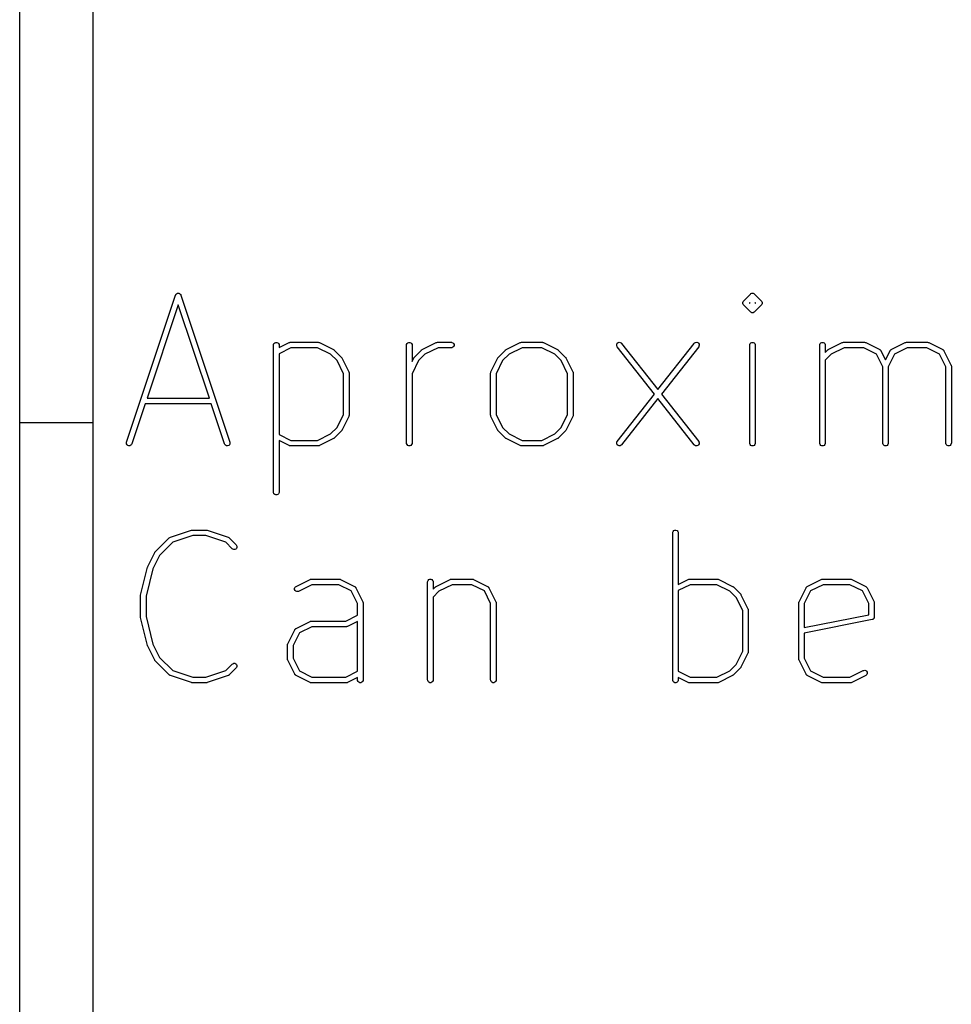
# Model space of a CAD drawing. Header units: inches. Extents: x 0.4 to 11.3, y -7.9 to -0.4.
# Tile 3 of 15: x 0.4 to 1.4, y -5 to -3.9. Entities that reach past the tile are written whole.
import ezdxf

# ---------------------------------------------------------------- set-up
doc = ezdxf.new("R2010")
doc.units = ezdxf.units.IN
doc.header["$MEASUREMENT"] = 0
doc.layers.add('User.Drawings', color=9, linetype='CONTINUOUS', true_color=0xc2c2c2)

msp = doc.modelspace()

# ---------------------------------------------------------------- linework, layer by layer
at = {"layer": 'BLACK', "linetype": 'CONTINUOUS'}
for p, q in [((0.3937, -7.8743), (0.3937, -0.3937)), ((0.4724, -7.7956), (0.4724, -0.4724)), ((0.3937, -4.3307), (0.4724, -4.3307))]:
    msp.add_line(p, q, dxfattribs=at)
at = {"layer": 'User.Drawings', "linetype": 'CONTINUOUS'}
for p, q in [((0.5607, -4.1945), (0.5609, -4.1939)), ((0.5609, -4.1939), (0.5611, -4.1938)), ((0.5611, -4.1938), (0.5612, -4.1936)), ((0.5612, -4.1936), (0.5614, -4.1933)), ((0.5614, -4.1933), (0.5617, -4.1931)), ((0.5617, -4.1931), (0.5619, -4.193)), ((0.5619, -4.193), (0.562, -4.1928)), ((0.562, -4.1928), (0.5624, -4.1927)), ((0.5624, -4.1927), (0.5627, -4.1925)), ((0.5627, -4.1925), (0.5629, -4.1925)), ((0.5629, -4.1925), (0.5631, -4.1925)), ((0.5631, -4.1925), (0.5635, -4.1925)), ((0.5635, -4.1925), (0.5639, -4.1925)), ((0.5639, -4.1925), (0.5641, -4.1925)), ((0.5641, -4.1925), (0.5643, -4.1925)), ((0.5643, -4.1925), (0.5646, -4.1927)), ((0.5646, -4.1927), (0.565, -4.1928)), ((0.565, -4.1928), (0.5651, -4.193)), ((0.5651, -4.193), (0.5653, -4.1931)), ((0.5653, -4.1931), (0.5656, -4.1933)), ((0.5656, -4.1933), (0.5658, -4.1936)), ((0.5658, -4.1936), (0.5659, -4.1938)), ((0.5659, -4.1938), (0.5661, -4.1939)), ((0.5661, -4.1939), (0.5663, -4.1945)), ((1.1688, -4.2008), (1.1763, -4.1933)), ((1.1763, -4.1933), (1.1768, -4.1929)), ((1.1768, -4.1929), (1.1777, -4.1925)), ((1.1777, -4.1925), (1.1778, -4.1925)), ((1.1778, -4.1925), (1.179, -4.1925)), ((1.179, -4.1925), (1.179, -4.1925)), ((1.179, -4.1925), (1.1798, -4.1928)), ((1.1798, -4.1928), (1.1801, -4.1929)), ((1.1801, -4.1929), (1.1805, -4.1933)), ((1.1805, -4.1933), (1.188, -4.2008)), ((0.5082, -4.3519), (0.5607, -4.1945)), ((0.5635, -4.2047), (0.5301, -4.3049)), ((0.5969, -4.3049), (0.5635, -4.2047)), ((0.5663, -4.1945), (0.6188, -4.3519)), ((1.168, -4.2023), (1.1685, -4.2012)), ((1.168, -4.2035), (1.168, -4.2023)), ((1.1685, -4.2045), (1.168, -4.2035)), ((1.1685, -4.2012), (1.1688, -4.2008)), ((1.1688, -4.205), (1.1685, -4.2045)), ((1.1755, -4.2025), (1.1751, -4.2029)), ((1.1751, -4.2029), (1.1755, -4.2033)), ((1.1755, -4.2033), (1.1755, -4.2025)), ((1.1817, -4.2029), (1.1814, -4.2025)), ((1.1814, -4.2025), (1.1814, -4.2033)), ((1.1814, -4.2033), (1.1817, -4.2029)), ((1.188, -4.2008), (1.1884, -4.2012)), ((1.1884, -4.2045), (1.188, -4.205)), ((1.1884, -4.2012), (1.1884, -4.2012)), ((1.1884, -4.2012), (1.1888, -4.2023)), ((1.1888, -4.2035), (1.1884, -4.2045)), ((1.1888, -4.2023), (1.1888, -4.2035)), ((1.1763, -4.2125), (1.1688, -4.205)), ((1.1768, -4.2128), (1.1763, -4.2125)), ((1.1774, -4.2131), (1.1768, -4.2128)), ((1.1778, -4.2133), (1.1774, -4.2131)), ((1.179, -4.2133), (1.1778, -4.2133)), ((1.1778, -4.2133), (1.1778, -4.2133)), ((1.1801, -4.2128), (1.179, -4.2133)), ((1.1805, -4.2125), (1.1801, -4.2128)), ((1.1801, -4.2128), (1.1801, -4.2128)), ((1.188, -4.205), (1.1805, -4.2125)), ((0.6656, -4.2473), (0.666, -4.2462)), ((0.666, -4.2462), (0.6668, -4.2454)), ((0.6668, -4.2454), (0.6679, -4.245)), ((0.6679, -4.245), (0.6691, -4.245)), ((0.6691, -4.245), (0.6701, -4.2454)), ((0.6701, -4.2454), (0.6709, -4.2462)), ((0.6709, -4.2462), (0.6714, -4.2473)), ((0.6714, -4.2506), (0.6822, -4.2452)), ((0.6822, -4.2452), (0.6827, -4.245)), ((0.6827, -4.245), (0.6828, -4.245)), ((0.6828, -4.245), (0.6829, -4.245)), ((0.6829, -4.245), (0.6835, -4.2449)), ((0.6835, -4.2449), (0.7135, -4.2449)), ((0.7135, -4.2449), (0.7141, -4.245)), ((0.7141, -4.245), (0.7142, -4.245)), ((0.7142, -4.245), (0.7143, -4.245)), ((0.7143, -4.245), (0.7148, -4.2452)), ((0.7148, -4.2452), (0.7298, -4.2527)), ((0.8081, -4.2473), (0.8085, -4.2462)), ((0.8085, -4.2462), (0.8093, -4.2454)), ((0.8093, -4.2454), (0.8104, -4.245)), ((0.8104, -4.245), (0.8115, -4.245)), ((0.8115, -4.245), (0.8126, -4.2454)), ((0.8126, -4.2454), (0.8134, -4.2462)), ((0.8134, -4.2462), (0.8139, -4.2473)), ((0.8246, -4.2527), (0.8396, -4.2452)), ((0.8396, -4.2452), (0.8402, -4.245)), ((0.8402, -4.245), (0.8403, -4.245)), ((0.8403, -4.245), (0.8404, -4.245)), ((0.8404, -4.245), (0.841, -4.2449)), ((0.841, -4.2449), (0.856, -4.2449)), ((0.856, -4.2449), (0.8565, -4.245)), ((0.8565, -4.245), (0.8576, -4.2454)), ((0.8576, -4.2454), (0.8584, -4.2462)), ((0.8584, -4.2462), (0.8589, -4.2473)), ((0.9146, -4.2527), (0.9296, -4.2452)), ((0.9296, -4.2452), (0.9302, -4.245)), ((0.9302, -4.245), (0.9303, -4.245)), ((0.9303, -4.245), (0.9304, -4.245)), ((0.9304, -4.245), (0.931, -4.2449)), ((0.931, -4.2449), (0.9535, -4.2449)), ((0.9535, -4.2449), (0.954, -4.245)), ((0.954, -4.245), (0.9541, -4.245)), ((0.9541, -4.245), (0.9542, -4.245)), ((0.9542, -4.245), (0.9548, -4.2452)), ((0.9548, -4.2452), (0.9698, -4.2527)), ((1.033, -4.2481), (1.0331, -4.247)), ((1.0331, -4.247), (1.0337, -4.246)), ((1.0337, -4.246), (1.0346, -4.2453)), ((1.0346, -4.2453), (1.0357, -4.2449)), ((1.0357, -4.2449), (1.0369, -4.2451)), ((1.0369, -4.2451), (1.0379, -4.2456)), ((1.0379, -4.2456), (1.0383, -4.2461)), ((1.0383, -4.2461), (1.0772, -4.2956)), ((1.0772, -4.2956), (1.1161, -4.2461)), ((1.1161, -4.2461), (1.1165, -4.2456)), ((1.1165, -4.2456), (1.1175, -4.2451)), ((1.1175, -4.2451), (1.1187, -4.2449)), ((1.1187, -4.2449), (1.1198, -4.2453)), ((1.1198, -4.2453), (1.1207, -4.246)), ((1.1207, -4.246), (1.1212, -4.247)), ((1.1212, -4.247), (1.1214, -4.2481)), ((1.1755, -4.2473), (1.176, -4.2462)), ((1.176, -4.2462), (1.1768, -4.2454)), ((1.1768, -4.2454), (1.1778, -4.245)), ((1.1778, -4.245), (1.179, -4.245)), ((1.179, -4.245), (1.1801, -4.2454)), ((1.1801, -4.2454), (1.1809, -4.2462)), ((1.1809, -4.2462), (1.1813, -4.2473)), ((1.2505, -4.2473), (1.251, -4.2462)), ((1.251, -4.2462), (1.2518, -4.2454)), ((1.2518, -4.2454), (1.2528, -4.245)), ((1.2528, -4.245), (1.254, -4.245)), ((1.254, -4.245), (1.2551, -4.2454)), ((1.2551, -4.2454), (1.2559, -4.2462)), ((1.2559, -4.2462), (1.2563, -4.2473)), ((1.2596, -4.2527), (1.2746, -4.2452)), ((1.2746, -4.2452), (1.2751, -4.245)), ((1.2751, -4.245), (1.2752, -4.245)), ((1.2752, -4.245), (1.2753, -4.245)), ((1.2753, -4.245), (1.2759, -4.2449)), ((1.2759, -4.2449), (1.2984, -4.2449)), ((1.2984, -4.2449), (1.299, -4.245)), ((1.299, -4.245), (1.2991, -4.245)), ((1.2991, -4.245), (1.2992, -4.245)), ((1.2992, -4.245), (1.2997, -4.2452)), ((1.2997, -4.2452), (1.3147, -4.2527)), ((1.3271, -4.2527), (1.3421, -4.2452)), ((1.3421, -4.2452), (1.3426, -4.245)), ((1.3426, -4.245), (1.3427, -4.245)), ((1.3427, -4.245), (1.3428, -4.245)), ((1.3428, -4.245), (1.3434, -4.2449)), ((1.3434, -4.2449), (1.3659, -4.2449)), ((1.3659, -4.2449), (1.3665, -4.245)), ((1.3665, -4.245), (1.3666, -4.245)), ((1.3666, -4.245), (1.3667, -4.245)), ((1.3667, -4.245), (1.3672, -4.2452)), ((1.3672, -4.2452), (1.3822, -4.2527)), ((0.6655, -4.2479), (0.6656, -4.2473)), ((0.6655, -4.4054), (0.6655, -4.2479)), ((0.6714, -4.2473), (0.6714, -4.2479)), ((0.6714, -4.2479), (0.6714, -4.2506)), ((0.6842, -4.2508), (0.6714, -4.2572)), ((0.6714, -4.2572), (0.6714, -4.3435)), ((0.7128, -4.2508), (0.6842, -4.2508)), ((0.7267, -4.2578), (0.7128, -4.2508)), ((0.7298, -4.2527), (0.7301, -4.2529)), ((0.7301, -4.2529), (0.7301, -4.2529)), ((0.7301, -4.2529), (0.7302, -4.253)), ((0.7302, -4.253), (0.7303, -4.253)), ((0.7303, -4.253), (0.7303, -4.2531)), ((0.7303, -4.2531), (0.7306, -4.2533)), ((0.7306, -4.2533), (0.7381, -4.2608)), ((0.808, -4.2479), (0.8081, -4.2473)), ((0.808, -4.3529), (0.808, -4.2479)), ((0.8139, -4.2473), (0.8139, -4.2479)), ((0.8139, -4.2479), (0.8139, -4.2654)), ((0.8164, -4.2608), (0.8239, -4.2533)), ((0.8239, -4.2533), (0.8241, -4.2531)), ((0.8241, -4.2531), (0.8242, -4.253)), ((0.8242, -4.253), (0.8243, -4.2529)), ((0.8242, -4.253), (0.8242, -4.253)), ((0.8243, -4.2529), (0.8244, -4.2529)), ((0.8244, -4.2529), (0.8246, -4.2527)), ((0.8417, -4.2508), (0.8277, -4.2578)), ((0.856, -4.2508), (0.8417, -4.2508)), ((0.8565, -4.2508), (0.856, -4.2508)), ((0.8576, -4.2503), (0.8565, -4.2508)), ((0.8584, -4.2495), (0.8576, -4.2503)), ((0.8589, -4.2485), (0.8584, -4.2495)), ((0.8589, -4.2473), (0.8589, -4.2485)), ((0.9064, -4.2608), (0.9139, -4.2533)), ((0.9139, -4.2533), (0.9141, -4.2531)), ((0.9141, -4.2531), (0.9141, -4.253)), ((0.9141, -4.253), (0.9142, -4.253)), ((0.9142, -4.253), (0.9143, -4.2529)), ((0.9143, -4.2529), (0.9144, -4.2529)), ((0.9144, -4.2529), (0.9146, -4.2527)), ((0.9317, -4.2508), (0.9177, -4.2578)), ((0.9528, -4.2508), (0.9317, -4.2508)), ((0.9667, -4.2578), (0.9528, -4.2508)), ((0.9698, -4.2527), (0.97, -4.2529)), ((0.97, -4.2529), (0.9701, -4.2529)), ((0.9701, -4.2529), (0.9702, -4.253)), ((0.9702, -4.253), (0.9703, -4.253)), ((0.9703, -4.253), (0.9703, -4.2531)), ((0.9703, -4.2531), (0.9705, -4.2533)), ((0.9705, -4.2533), (0.978, -4.2608)), ((1.0333, -4.2492), (1.033, -4.2481)), ((1.0336, -4.2497), (1.0333, -4.2492)), ((1.0734, -4.3004), (1.0336, -4.2497)), ((1.1208, -4.2497), (1.0809, -4.3004)), ((1.1211, -4.2492), (1.1208, -4.2497)), ((1.1214, -4.2481), (1.1211, -4.2492)), ((1.1755, -4.2479), (1.1755, -4.2473)), ((1.1755, -4.3529), (1.1755, -4.2479)), ((1.1813, -4.2473), (1.1814, -4.2479)), ((1.1814, -4.2479), (1.1814, -4.3529)), ((1.2505, -4.2479), (1.2505, -4.2473)), ((1.2505, -4.3529), (1.2505, -4.2479)), ((1.2563, -4.2473), (1.2564, -4.2479)), ((1.2564, -4.2479), (1.2564, -4.2558)), ((1.2564, -4.2558), (1.2588, -4.2533)), ((1.2588, -4.2533), (1.2591, -4.2531)), ((1.2591, -4.2531), (1.2591, -4.253)), ((1.2591, -4.253), (1.2592, -4.253)), ((1.2592, -4.253), (1.2593, -4.2529)), ((1.2593, -4.2529), (1.2596, -4.2527)), ((1.2593, -4.2529), (1.2593, -4.2529)), ((1.2766, -4.2508), (1.2627, -4.2578)), ((1.2977, -4.2508), (1.2766, -4.2508)), ((1.3112, -4.2576), (1.2977, -4.2508)), ((1.3147, -4.2527), (1.3148, -4.2528)), ((1.3148, -4.2528), (1.3149, -4.2528)), ((1.3149, -4.2528), (1.3149, -4.2529)), ((1.3149, -4.2529), (1.3152, -4.253)), ((1.3152, -4.253), (1.3155, -4.2533)), ((1.3155, -4.2533), (1.3157, -4.2536)), ((1.3157, -4.2536), (1.3159, -4.2539)), ((1.3159, -4.2539), (1.316, -4.2539)), ((1.316, -4.2539), (1.316, -4.254)), ((1.316, -4.254), (1.316, -4.2541)), ((1.316, -4.2541), (1.3209, -4.2638)), ((1.3209, -4.2638), (1.3258, -4.2541)), ((1.3258, -4.254), (1.3258, -4.2539)), ((1.3258, -4.2539), (1.3259, -4.2539)), ((1.3258, -4.2541), (1.3258, -4.254)), ((1.3259, -4.2539), (1.3261, -4.2536)), ((1.3261, -4.2536), (1.3264, -4.2533)), ((1.3264, -4.2533), (1.3266, -4.253)), ((1.3266, -4.253), (1.3269, -4.2529)), ((1.3269, -4.2529), (1.3269, -4.2528)), ((1.3269, -4.2528), (1.327, -4.2528)), ((1.327, -4.2528), (1.3271, -4.2527)), ((1.3441, -4.2508), (1.3306, -4.2576)), ((1.3652, -4.2508), (1.3441, -4.2508)), ((1.3787, -4.2576), (1.3652, -4.2508)), ((1.3822, -4.2527), (1.3823, -4.2528)), ((1.3823, -4.2528), (1.3824, -4.2528)), ((1.3824, -4.2528), (1.3824, -4.2529)), ((1.3824, -4.2529), (1.3827, -4.253)), ((1.3827, -4.253), (1.383, -4.2533)), ((1.383, -4.2533), (1.3832, -4.2536)), ((1.3832, -4.2536), (1.3834, -4.2539)), ((1.3834, -4.2539), (1.3835, -4.2539)), ((1.3835, -4.2539), (1.3835, -4.254)), ((1.3835, -4.254), (1.3835, -4.2541)), ((1.3835, -4.2541), (1.391, -4.2691)), ((0.7336, -4.2646), (0.7267, -4.2578)), ((0.7405, -4.2786), (0.7336, -4.2646)), ((0.7381, -4.2608), (0.7383, -4.261)), ((0.7383, -4.261), (0.7383, -4.2611)), ((0.7383, -4.2611), (0.7384, -4.2612)), ((0.7384, -4.2612), (0.7384, -4.2612)), ((0.7384, -4.2612), (0.7385, -4.2613)), ((0.7385, -4.2613), (0.7386, -4.2616)), ((0.7386, -4.2616), (0.7461, -4.2766)), ((0.8139, -4.2654), (0.8158, -4.2616)), ((0.8209, -4.2646), (0.8139, -4.2786)), ((0.8158, -4.2616), (0.816, -4.2613)), ((0.816, -4.2613), (0.816, -4.2612)), ((0.816, -4.2612), (0.8161, -4.2612)), ((0.8161, -4.2611), (0.8162, -4.261)), ((0.8161, -4.2612), (0.8161, -4.2611)), ((0.8162, -4.261), (0.8164, -4.2608)), ((0.8277, -4.2578), (0.8209, -4.2646)), ((0.8983, -4.2766), (0.9058, -4.2616)), ((0.9109, -4.2646), (0.9039, -4.2786)), ((0.9058, -4.2616), (0.906, -4.2613)), ((0.906, -4.2613), (0.906, -4.2612)), ((0.906, -4.2612), (0.9061, -4.2612)), ((0.9061, -4.2611), (0.9062, -4.261)), ((0.9061, -4.2612), (0.9061, -4.2611)), ((0.9062, -4.261), (0.9064, -4.2608)), ((0.9177, -4.2578), (0.9109, -4.2646)), ((0.9735, -4.2646), (0.9667, -4.2578)), ((0.9805, -4.2786), (0.9735, -4.2646)), ((0.978, -4.2608), (0.9782, -4.261)), ((0.9782, -4.261), (0.9783, -4.2611)), ((0.9783, -4.2611), (0.9783, -4.2612)), ((0.9783, -4.2612), (0.9784, -4.2612)), ((0.9784, -4.2612), (0.9784, -4.2613)), ((0.9784, -4.2613), (0.9786, -4.2616)), ((0.9786, -4.2616), (0.9861, -4.2766)), ((1.2627, -4.2578), (1.2564, -4.2641)), ((1.2564, -4.2641), (1.2564, -4.3529)), ((1.318, -4.2711), (1.3112, -4.2576)), ((1.3306, -4.2576), (1.3239, -4.2711)), ((1.3854, -4.2711), (1.3787, -4.2576)), ((0.7405, -4.3222), (0.7405, -4.2786)), ((0.7461, -4.2766), (0.7463, -4.2771)), ((0.7463, -4.2771), (0.7463, -4.2772)), ((0.7463, -4.2772), (0.7464, -4.2773)), ((0.7464, -4.2773), (0.7464, -4.2779)), ((0.7464, -4.2779), (0.7464, -4.3229)), ((0.8139, -4.2786), (0.8139, -4.3529)), ((0.898, -4.2779), (0.8981, -4.2773)), ((0.898, -4.3229), (0.898, -4.2779)), ((0.8981, -4.2771), (0.8983, -4.2766)), ((0.8981, -4.2772), (0.8981, -4.2771)), ((0.8981, -4.2773), (0.8981, -4.2772)), ((0.9039, -4.2786), (0.9039, -4.3222)), ((0.9805, -4.3222), (0.9805, -4.2786)), ((0.9861, -4.2766), (0.9863, -4.2771)), ((0.9863, -4.2771), (0.9863, -4.2772)), ((0.9863, -4.2772), (0.9863, -4.2773)), ((0.9863, -4.2773), (0.9864, -4.2779)), ((0.9864, -4.2779), (0.9864, -4.3229)), ((1.318, -4.3529), (1.318, -4.2711)), ((1.3239, -4.2711), (1.3239, -4.3529)), ((1.3854, -4.3529), (1.3854, -4.2711)), ((1.391, -4.2691), (1.3912, -4.2696)), ((1.3912, -4.2696), (1.3913, -4.2697)), ((1.3913, -4.2697), (1.3913, -4.2698)), ((1.3913, -4.2698), (1.3914, -4.2704)), ((1.3914, -4.2704), (1.3914, -4.3529)), ((0.5301, -4.3049), (0.5969, -4.3049)), ((1.0336, -4.351), (1.0734, -4.3004)), ((1.0772, -4.3052), (1.0383, -4.3547)), ((1.1161, -4.3547), (1.0772, -4.3052)), ((1.0809, -4.3004), (1.1208, -4.351)), ((0.5281, -4.3108), (0.5138, -4.3538)), ((0.5989, -4.3108), (0.5281, -4.3108)), ((0.6132, -4.3538), (0.5989, -4.3108)), ((0.7336, -4.3361), (0.7405, -4.3222)), ((0.7461, -4.3242), (0.7386, -4.3392)), ((0.7463, -4.3237), (0.7461, -4.3242)), ((0.7464, -4.3234), (0.7463, -4.3235)), ((0.7463, -4.3235), (0.7463, -4.3237)), ((0.7464, -4.3229), (0.7464, -4.3234)), ((0.8981, -4.3234), (0.898, -4.3229)), ((0.8981, -4.3235), (0.8981, -4.3234)), ((0.8981, -4.3237), (0.8981, -4.3235)), ((0.8983, -4.3242), (0.8981, -4.3237)), ((0.9058, -4.3392), (0.8983, -4.3242)), ((0.9039, -4.3222), (0.9109, -4.3361)), ((0.9735, -4.3361), (0.9805, -4.3222)), ((0.9861, -4.3242), (0.9786, -4.3392)), ((0.9863, -4.3237), (0.9861, -4.3242)), ((0.9864, -4.3229), (0.9863, -4.3234)), ((0.9863, -4.3234), (0.9863, -4.3235)), ((0.9863, -4.3235), (0.9863, -4.3237)), ((0.7267, -4.3429), (0.7336, -4.3361)), ((0.7381, -4.34), (0.7306, -4.3475)), ((0.7383, -4.3397), (0.7381, -4.34)), ((0.7384, -4.3396), (0.7383, -4.3397)), ((0.7383, -4.3397), (0.7383, -4.3397)), ((0.7385, -4.3394), (0.7384, -4.3395)), ((0.7384, -4.3395), (0.7384, -4.3396)), ((0.7386, -4.3392), (0.7385, -4.3394)), ((0.906, -4.3394), (0.9058, -4.3392)), ((0.906, -4.3395), (0.906, -4.3394)), ((0.9061, -4.3396), (0.906, -4.3395)), ((0.9061, -4.3397), (0.9061, -4.3396)), ((0.9062, -4.3397), (0.9061, -4.3397)), ((0.9064, -4.34), (0.9062, -4.3397)), ((0.9139, -4.3475), (0.9064, -4.34)), ((0.9109, -4.3361), (0.9177, -4.3429)), ((0.9667, -4.3429), (0.9735, -4.3361)), ((0.978, -4.34), (0.9705, -4.3475)), ((0.9782, -4.3397), (0.978, -4.34)), ((0.9783, -4.3397), (0.9782, -4.3397)), ((0.9784, -4.3395), (0.9783, -4.3396)), ((0.9783, -4.3396), (0.9783, -4.3397)), ((0.9786, -4.3392), (0.9784, -4.3394)), ((0.9784, -4.3394), (0.9784, -4.3395)), ((0.5081, -4.3525), (0.5082, -4.3519)), ((0.6188, -4.3519), (0.6189, -4.3525)), ((0.6714, -4.3435), (0.6842, -4.3499)), ((0.6822, -4.3555), (0.6714, -4.3501)), ((0.6714, -4.3501), (0.6714, -4.4054)), ((0.6842, -4.3499), (0.7128, -4.3499)), ((0.7128, -4.3499), (0.7267, -4.3429)), ((0.7298, -4.348), (0.7148, -4.3555)), ((0.7301, -4.3479), (0.7298, -4.348)), ((0.7302, -4.3478), (0.7301, -4.3478)), ((0.7301, -4.3478), (0.7301, -4.3479)), ((0.7303, -4.3477), (0.7302, -4.3478)), ((0.7306, -4.3475), (0.7303, -4.3476)), ((0.7303, -4.3476), (0.7303, -4.3477)), ((0.9141, -4.3476), (0.9139, -4.3475)), ((0.9141, -4.3477), (0.9141, -4.3476)), ((0.9142, -4.3478), (0.9141, -4.3477)), ((0.9143, -4.3478), (0.9142, -4.3478)), ((0.9144, -4.3479), (0.9143, -4.3478)), ((0.9146, -4.348), (0.9144, -4.3479)), ((0.9296, -4.3555), (0.9146, -4.348)), ((0.9177, -4.3429), (0.9317, -4.3499)), ((0.9317, -4.3499), (0.9528, -4.3499)), ((0.9528, -4.3499), (0.9667, -4.3429)), ((0.9698, -4.348), (0.9548, -4.3555)), ((0.97, -4.3479), (0.9698, -4.348)), ((0.9701, -4.3478), (0.97, -4.3479)), ((0.9702, -4.3478), (0.9701, -4.3478)), ((0.9703, -4.3477), (0.9702, -4.3478)), ((0.9705, -4.3475), (0.9703, -4.3476)), ((0.9703, -4.3476), (0.9703, -4.3477)), ((1.033, -4.3526), (1.0333, -4.3515)), ((1.0333, -4.3515), (1.0336, -4.351)), ((1.1208, -4.351), (1.1211, -4.3515)), ((1.1211, -4.3515), (1.1214, -4.3526)), ((0.5082, -4.3537), (0.5081, -4.3525)), ((0.5087, -4.3547), (0.5082, -4.3537)), ((0.5095, -4.3554), (0.5087, -4.3547)), ((0.5106, -4.3558), (0.5095, -4.3554)), ((0.5118, -4.3557), (0.5106, -4.3558)), ((0.5128, -4.3552), (0.5118, -4.3557)), ((0.5136, -4.3543), (0.5128, -4.3552)), ((0.5138, -4.3538), (0.5136, -4.3543)), ((0.6134, -4.3543), (0.6132, -4.3538)), ((0.6142, -4.3552), (0.6134, -4.3543)), ((0.6152, -4.3557), (0.6142, -4.3552)), ((0.6164, -4.3558), (0.6152, -4.3557)), ((0.6175, -4.3554), (0.6164, -4.3558)), ((0.6183, -4.3547), (0.6175, -4.3554)), ((0.6188, -4.3537), (0.6183, -4.3547)), ((0.6189, -4.3525), (0.6188, -4.3537)), ((0.6827, -4.3557), (0.6822, -4.3555)), ((0.6828, -4.3557), (0.6827, -4.3557)), ((0.6829, -4.3558), (0.6828, -4.3557)), ((0.6835, -4.3558), (0.6829, -4.3558)), ((0.7135, -4.3558), (0.6835, -4.3558)), ((0.7141, -4.3558), (0.7135, -4.3558)), ((0.7142, -4.3557), (0.7141, -4.3558)), ((0.7143, -4.3557), (0.7142, -4.3557)), ((0.7148, -4.3555), (0.7143, -4.3557)), ((0.8081, -4.3534), (0.808, -4.3529)), ((0.8085, -4.3545), (0.8081, -4.3534)), ((0.8093, -4.3553), (0.8085, -4.3545)), ((0.8104, -4.3558), (0.8093, -4.3553)), ((0.8115, -4.3558), (0.8104, -4.3558)), ((0.8126, -4.3553), (0.8115, -4.3558)), ((0.8134, -4.3545), (0.8126, -4.3553)), ((0.8139, -4.3534), (0.8134, -4.3545)), ((0.8139, -4.3529), (0.8139, -4.3534)), ((0.9302, -4.3557), (0.9296, -4.3555)), ((0.9303, -4.3557), (0.9302, -4.3557)), ((0.9304, -4.3558), (0.9303, -4.3557)), ((0.931, -4.3558), (0.9304, -4.3558)), ((0.9535, -4.3558), (0.931, -4.3558)), ((0.954, -4.3558), (0.9535, -4.3558)), ((0.9541, -4.3557), (0.954, -4.3558)), ((0.9542, -4.3557), (0.9541, -4.3557)), ((0.9548, -4.3555), (0.9542, -4.3557)), ((1.0331, -4.3538), (1.033, -4.3526)), ((1.0337, -4.3548), (1.0331, -4.3538)), ((1.0346, -4.3555), (1.0337, -4.3548)), ((1.0357, -4.3558), (1.0346, -4.3555)), ((1.0369, -4.3557), (1.0357, -4.3558)), ((1.0379, -4.3551), (1.0369, -4.3557)), ((1.0383, -4.3547), (1.0379, -4.3551)), ((1.1165, -4.3551), (1.1161, -4.3547)), ((1.1175, -4.3557), (1.1165, -4.3551)), ((1.1187, -4.3558), (1.1175, -4.3557)), ((1.1198, -4.3555), (1.1187, -4.3558)), ((1.1207, -4.3548), (1.1198, -4.3555)), ((1.1212, -4.3538), (1.1207, -4.3548)), ((1.1214, -4.3526), (1.1212, -4.3538)), ((1.1755, -4.3534), (1.1755, -4.3529)), ((1.176, -4.3545), (1.1755, -4.3534)), ((1.1768, -4.3553), (1.176, -4.3545)), ((1.1778, -4.3558), (1.1768, -4.3553)), ((1.179, -4.3558), (1.1778, -4.3558)), ((1.1801, -4.3553), (1.179, -4.3558)), ((1.1809, -4.3545), (1.1801, -4.3553)), ((1.1813, -4.3534), (1.1809, -4.3545)), ((1.1814, -4.3529), (1.1813, -4.3534)), ((1.2505, -4.3534), (1.2505, -4.3529)), ((1.251, -4.3545), (1.2505, -4.3534)), ((1.2518, -4.3553), (1.251, -4.3545)), ((1.2528, -4.3558), (1.2518, -4.3553)), ((1.254, -4.3558), (1.2528, -4.3558)), ((1.2551, -4.3553), (1.254, -4.3558)), ((1.2559, -4.3545), (1.2551, -4.3553)), ((1.2563, -4.3534), (1.2559, -4.3545)), ((1.2564, -4.3529), (1.2563, -4.3534)), ((1.318, -4.3534), (1.318, -4.3529)), ((1.3185, -4.3545), (1.318, -4.3534)), ((1.3193, -4.3553), (1.3185, -4.3545)), ((1.3203, -4.3558), (1.3193, -4.3553)), ((1.3215, -4.3558), (1.3203, -4.3558)), ((1.3225, -4.3553), (1.3215, -4.3558)), ((1.3234, -4.3545), (1.3225, -4.3553)), ((1.3238, -4.3534), (1.3234, -4.3545)), ((1.3239, -4.3529), (1.3238, -4.3534)), ((1.3855, -4.3534), (1.3854, -4.3529)), ((1.3859, -4.3545), (1.3855, -4.3534)), ((1.3868, -4.3553), (1.3859, -4.3545)), ((1.3878, -4.3558), (1.3868, -4.3553)), ((1.389, -4.3558), (1.3878, -4.3558)), ((1.39, -4.3553), (1.389, -4.3558)), ((1.3909, -4.3545), (1.39, -4.3553)), ((1.3913, -4.3534), (1.3909, -4.3545)), ((1.3914, -4.3529), (1.3913, -4.3534)), ((0.6656, -4.4059), (0.6655, -4.4054)), ((0.666, -4.407), (0.6656, -4.4059)), ((0.6668, -4.4078), (0.666, -4.407)), ((0.6679, -4.4083), (0.6668, -4.4078)), ((0.6691, -4.4083), (0.6679, -4.4083)), ((0.6701, -4.4078), (0.6691, -4.4083)), ((0.6709, -4.407), (0.6701, -4.4078)), ((0.6714, -4.4059), (0.6709, -4.407)), ((0.6714, -4.4054), (0.6714, -4.4059)), ((0.5551, -4.4536), (0.5776, -4.4461)), ((0.5776, -4.4461), (0.5779, -4.4461)), ((0.5779, -4.4461), (0.5779, -4.446)), ((0.5779, -4.446), (0.578, -4.446)), ((0.578, -4.446), (0.5781, -4.446)), ((0.5781, -4.446), (0.5782, -4.446)), ((0.5782, -4.446), (0.5785, -4.446)), ((0.5785, -4.446), (0.5935, -4.446)), ((0.5935, -4.446), (0.5938, -4.446)), ((0.5938, -4.446), (0.5939, -4.446)), ((0.5939, -4.446), (0.594, -4.446)), ((0.594, -4.446), (0.5941, -4.446)), ((0.5941, -4.446), (0.5941, -4.4461)), ((0.5941, -4.4461), (0.5944, -4.4461)), ((0.5944, -4.4461), (0.6169, -4.4536)), ((1.0935, -4.4473), (1.0943, -4.4465)), ((1.0943, -4.4465), (1.0954, -4.446)), ((1.0954, -4.446), (1.0965, -4.446)), ((1.0965, -4.446), (1.0976, -4.4465)), ((1.0976, -4.4465), (1.0984, -4.4473)), ((0.5389, -4.4693), (0.5539, -4.4543)), ((0.5539, -4.4543), (0.5544, -4.454)), ((0.5544, -4.454), (0.5545, -4.4539)), ((0.5545, -4.4539), (0.5551, -4.4536)), ((0.5545, -4.4539), (0.5545, -4.4539)), ((0.579, -4.4519), (0.5576, -4.459)), ((0.593, -4.4519), (0.579, -4.4519)), ((0.6144, -4.459), (0.593, -4.4519)), ((0.6169, -4.4536), (0.6175, -4.4539)), ((0.6175, -4.4539), (0.6175, -4.4539)), ((0.6175, -4.4539), (0.6176, -4.454)), ((0.6176, -4.454), (0.6181, -4.4543)), ((0.6181, -4.4543), (0.6256, -4.4618)), ((1.093, -4.4483), (1.0935, -4.4473)), ((1.093, -4.4489), (1.093, -4.4483)), ((1.093, -4.6064), (1.093, -4.4489)), ((1.0984, -4.4473), (1.0988, -4.4483)), ((1.0988, -4.4483), (1.0989, -4.4489)), ((1.0989, -4.4489), (1.0989, -4.5041)), ((0.5576, -4.459), (0.5434, -4.4732)), ((0.6214, -4.466), (0.6144, -4.459)), ((0.6219, -4.4664), (0.6214, -4.466)), ((0.6229, -4.4668), (0.6219, -4.4664)), ((0.6241, -4.4668), (0.6229, -4.4668)), ((0.6251, -4.4664), (0.6241, -4.4668)), ((0.626, -4.4656), (0.6251, -4.4664)), ((0.6256, -4.4618), (0.626, -4.4623)), ((0.626, -4.4623), (0.6264, -4.4633)), ((0.6264, -4.4645), (0.626, -4.4656)), ((0.6264, -4.4633), (0.6264, -4.4645)), ((0.5309, -4.4851), (0.5384, -4.4701)), ((0.5434, -4.4732), (0.5363, -4.4875)), ((0.5384, -4.4701), (0.5385, -4.4699)), ((0.5385, -4.4699), (0.5386, -4.4698)), ((0.5386, -4.4697), (0.5387, -4.4696)), ((0.5386, -4.4698), (0.5386, -4.4697)), ((0.5387, -4.4696), (0.5389, -4.4693)), ((0.5387, -4.4696), (0.5387, -4.4696)), ((0.5231, -4.5157), (0.5306, -4.4857)), ((0.5363, -4.4875), (0.529, -4.5168)), ((0.5306, -4.4857), (0.5307, -4.4857)), ((0.5307, -4.4856), (0.5308, -4.4854)), ((0.5307, -4.4857), (0.5307, -4.4856)), ((0.5308, -4.4852), (0.5308, -4.4851)), ((0.5308, -4.4851), (0.5309, -4.4851)), ((0.5308, -4.4854), (0.5308, -4.4852)), ((0.6897, -4.5063), (0.7047, -4.4988)), ((0.7047, -4.4988), (0.7052, -4.4986)), ((0.7052, -4.4986), (0.7053, -4.4986)), ((0.7053, -4.4986), (0.7054, -4.4985)), ((0.7054, -4.4985), (0.706, -4.4985)), ((0.706, -4.4985), (0.736, -4.4985)), ((0.736, -4.4985), (0.7366, -4.4985)), ((0.7366, -4.4985), (0.7367, -4.4986)), ((0.7367, -4.4986), (0.7368, -4.4986)), ((0.7368, -4.4986), (0.7373, -4.4988)), ((0.7373, -4.4988), (0.7523, -4.5063)), ((0.8306, -4.5008), (0.831, -4.4998)), ((0.831, -4.4998), (0.8318, -4.499)), ((0.8318, -4.499), (0.8329, -4.4985)), ((0.8329, -4.4985), (0.834, -4.4985)), ((0.834, -4.4985), (0.8351, -4.499)), ((0.8351, -4.499), (0.8359, -4.4998)), ((0.8359, -4.4998), (0.8364, -4.5008)), ((0.8396, -4.5063), (0.8546, -4.4988)), ((0.8546, -4.4988), (0.8552, -4.4986)), ((0.8552, -4.4986), (0.8553, -4.4986)), ((0.8553, -4.4986), (0.8554, -4.4985)), ((0.8554, -4.4985), (0.856, -4.4985)), ((0.856, -4.4985), (0.8785, -4.4985)), ((0.8785, -4.4985), (0.879, -4.4985)), ((0.879, -4.4985), (0.8791, -4.4986)), ((0.8791, -4.4986), (0.8792, -4.4986)), ((0.8792, -4.4986), (0.8798, -4.4988)), ((0.8798, -4.4988), (0.8948, -4.5063)), ((1.0989, -4.5041), (1.1096, -4.4988)), ((1.1096, -4.4988), (1.1102, -4.4986)), ((1.1102, -4.4986), (1.1103, -4.4986)), ((1.1103, -4.4986), (1.1104, -4.4985)), ((1.1104, -4.4985), (1.1109, -4.4985)), ((1.1109, -4.4985), (1.1409, -4.4985)), ((1.1409, -4.4985), (1.1415, -4.4985)), ((1.1415, -4.4985), (1.1416, -4.4986)), ((1.1416, -4.4986), (1.1417, -4.4986)), ((1.1417, -4.4986), (1.1423, -4.4988)), ((1.1423, -4.4988), (1.1572, -4.5063)), ((1.2371, -4.5063), (1.2521, -4.4988)), ((1.2521, -4.4988), (1.2526, -4.4986)), ((1.2526, -4.4986), (1.2527, -4.4986)), ((1.2527, -4.4986), (1.2528, -4.4985)), ((1.2528, -4.4985), (1.2534, -4.4985)), ((1.2534, -4.4985), (1.2834, -4.4985)), ((1.2834, -4.4985), (1.284, -4.4985)), ((1.284, -4.4985), (1.2841, -4.4986)), ((1.2841, -4.4986), (1.2842, -4.4986)), ((1.2842, -4.4986), (1.2847, -4.4988)), ((1.2847, -4.4988), (1.2997, -4.5063)), ((0.6881, -4.5085), (0.6884, -4.5075)), ((0.6881, -4.5097), (0.6881, -4.5085)), ((0.6887, -4.5107), (0.6881, -4.5097)), ((0.6884, -4.5075), (0.6892, -4.5066)), ((0.6892, -4.5066), (0.6897, -4.5063)), ((0.7067, -4.5044), (0.6923, -4.5116)), ((0.7353, -4.5044), (0.7067, -4.5044)), ((0.7488, -4.5111), (0.7353, -4.5044)), ((0.7523, -4.5063), (0.7524, -4.5063)), ((0.7524, -4.5063), (0.7524, -4.5064)), ((0.7524, -4.5064), (0.7525, -4.5064)), ((0.7525, -4.5064), (0.7528, -4.5066)), ((0.7528, -4.5066), (0.753, -4.5069)), ((0.753, -4.5069), (0.7533, -4.5071)), ((0.7533, -4.5071), (0.7535, -4.5074)), ((0.7535, -4.5074), (0.7535, -4.5075)), ((0.7535, -4.5075), (0.7536, -4.5075)), ((0.7536, -4.5075), (0.7536, -4.5076)), ((0.7536, -4.5076), (0.7611, -4.5226)), ((0.8305, -4.5014), (0.8306, -4.5008)), ((0.8305, -4.6064), (0.8305, -4.5014)), ((0.8364, -4.5008), (0.8364, -4.5014)), ((0.8364, -4.5014), (0.8364, -4.5093)), ((0.8364, -4.5093), (0.8389, -4.5068)), ((0.8389, -4.5068), (0.8391, -4.5066)), ((0.8391, -4.5066), (0.8392, -4.5066)), ((0.8392, -4.5066), (0.8392, -4.5065)), ((0.8392, -4.5065), (0.8393, -4.5065)), ((0.8393, -4.5065), (0.8394, -4.5064)), ((0.8394, -4.5064), (0.8396, -4.5063)), ((0.8567, -4.5044), (0.8427, -4.5113)), ((0.8778, -4.5044), (0.8567, -4.5044)), ((0.8913, -4.5111), (0.8778, -4.5044)), ((0.8948, -4.5063), (0.8949, -4.5063)), ((0.8949, -4.5063), (0.8949, -4.5064)), ((0.8949, -4.5064), (0.895, -4.5064)), ((0.895, -4.5064), (0.8953, -4.5066)), ((0.8953, -4.5066), (0.8955, -4.5069)), ((0.8955, -4.5069), (0.8958, -4.5071)), ((0.8958, -4.5071), (0.896, -4.5074)), ((0.896, -4.5074), (0.896, -4.5075)), ((0.896, -4.5075), (0.896, -4.5075)), ((0.896, -4.5075), (0.8961, -4.5076)), ((0.8961, -4.5076), (0.9036, -4.5226)), ((1.1116, -4.5044), (1.0989, -4.5107)), ((1.1402, -4.5044), (1.1116, -4.5044)), ((1.1542, -4.5113), (1.1402, -4.5044)), ((1.1572, -4.5063), (1.1575, -4.5064)), ((1.1575, -4.5064), (1.1576, -4.5065)), ((1.1576, -4.5065), (1.1577, -4.5065)), ((1.1577, -4.5065), (1.1577, -4.5066)), ((1.1577, -4.5066), (1.1578, -4.5066)), ((1.1578, -4.5066), (1.158, -4.5068)), ((1.158, -4.5068), (1.1655, -4.5143)), ((1.2283, -4.5226), (1.2358, -4.5076)), ((1.2358, -4.5076), (1.2358, -4.5075)), ((1.2358, -4.5075), (1.2359, -4.5075)), ((1.2359, -4.5074), (1.2361, -4.5071)), ((1.2359, -4.5075), (1.2359, -4.5074)), ((1.2361, -4.5071), (1.2364, -4.5069)), ((1.2364, -4.5069), (1.2366, -4.5066)), ((1.2366, -4.5066), (1.2369, -4.5064)), ((1.2369, -4.5064), (1.237, -4.5064)), ((1.237, -4.5064), (1.237, -4.5063)), ((1.237, -4.5063), (1.2371, -4.5063)), ((1.2541, -4.5044), (1.2406, -4.5111)), ((1.2827, -4.5044), (1.2541, -4.5044)), ((1.2962, -4.5111), (1.2827, -4.5044)), ((1.2997, -4.5063), (1.2998, -4.5063)), ((1.2998, -4.5063), (1.2999, -4.5064)), ((1.2999, -4.5064), (1.2999, -4.5064)), ((1.2999, -4.5064), (1.3002, -4.5066)), ((1.3002, -4.5066), (1.3005, -4.5069)), ((1.3005, -4.5069), (1.3007, -4.5071)), ((1.3007, -4.5071), (1.3009, -4.5074)), ((1.3009, -4.5074), (1.301, -4.5075)), ((1.301, -4.5075), (1.301, -4.5075)), ((1.301, -4.5075), (1.3011, -4.5076)), ((1.3011, -4.5076), (1.3086, -4.5226)), ((0.5231, -4.5158), (0.5231, -4.5157)), ((0.5231, -4.5161), (0.5231, -4.5158)), ((0.5231, -4.5158), (0.5231, -4.5158)), ((0.5231, -4.5163), (0.5231, -4.5161)), ((0.5231, -4.5164), (0.5231, -4.5163)), ((0.5231, -4.5163), (0.5231, -4.5163)), ((0.5231, -4.5389), (0.5231, -4.5164)), ((0.529, -4.5168), (0.529, -4.5385)), ((0.6895, -4.5115), (0.6887, -4.5107)), ((0.6906, -4.5118), (0.6895, -4.5115)), ((0.6918, -4.5118), (0.6906, -4.5118)), ((0.6923, -4.5116), (0.6918, -4.5118)), ((0.7555, -4.5246), (0.7488, -4.5111)), ((0.8427, -4.5113), (0.8364, -4.5176)), ((0.8364, -4.5176), (0.8364, -4.6064)), ((0.898, -4.5246), (0.8913, -4.5111)), ((1.0989, -4.5107), (1.0989, -4.5971)), ((1.161, -4.5182), (1.1542, -4.5113)), ((1.168, -4.5321), (1.161, -4.5182)), ((1.1655, -4.5143), (1.1657, -4.5146)), ((1.1657, -4.5146), (1.1658, -4.5146)), ((1.1658, -4.5146), (1.1658, -4.5147)), ((1.1658, -4.5147), (1.1659, -4.5148)), ((1.1659, -4.5148), (1.1659, -4.5148)), ((1.1659, -4.5148), (1.1661, -4.5151)), ((1.1661, -4.5151), (1.1736, -4.5301)), ((1.2406, -4.5111), (1.2339, -4.5246)), ((1.303, -4.5246), (1.2962, -4.5111)), ((0.7555, -4.5371), (0.7555, -4.5246)), ((0.7611, -4.5226), (0.7613, -4.5231)), ((0.7613, -4.5231), (0.7613, -4.5232)), ((0.7613, -4.5232), (0.7614, -4.5233)), ((0.7614, -4.5233), (0.7614, -4.5239)), ((0.7614, -4.5239), (0.7614, -4.6064)), ((0.898, -4.6064), (0.898, -4.5246)), ((0.9036, -4.5226), (0.9038, -4.5231)), ((0.9038, -4.5231), (0.9038, -4.5232)), ((0.9038, -4.5232), (0.9039, -4.5233)), ((0.9039, -4.5233), (0.9039, -4.5239)), ((0.9039, -4.5239), (0.9039, -4.6064)), ((1.1736, -4.5301), (1.1738, -4.5306)), ((1.1738, -4.5306), (1.1738, -4.5307)), ((1.1738, -4.5307), (1.1738, -4.5308)), ((1.1738, -4.5308), (1.1739, -4.5314)), ((1.1739, -4.5314), (1.1739, -4.5764)), ((1.228, -4.5233), (1.2281, -4.5232)), ((1.228, -4.5239), (1.228, -4.5233)), ((1.228, -4.5839), (1.228, -4.5239)), ((1.2281, -4.5231), (1.2283, -4.5226)), ((1.2281, -4.5232), (1.2281, -4.5231)), ((1.2339, -4.5246), (1.2339, -4.5503)), ((1.303, -4.5365), (1.303, -4.5246)), ((1.3086, -4.5226), (1.3088, -4.5231)), ((1.3088, -4.5231), (1.3088, -4.5232)), ((1.3088, -4.5232), (1.3088, -4.5233)), ((1.3088, -4.5233), (1.3089, -4.5239)), ((1.3089, -4.5239), (1.3089, -4.5389)), ((0.5231, -4.539), (0.5231, -4.5389)), ((0.5231, -4.5391), (0.5231, -4.539)), ((0.5231, -4.5393), (0.5231, -4.5391)), ((0.5231, -4.5395), (0.5231, -4.5393)), ((0.5231, -4.5396), (0.5231, -4.5395)), ((0.5231, -4.5395), (0.5231, -4.5395)), ((0.5306, -4.5696), (0.5231, -4.5396)), ((0.529, -4.5385), (0.5363, -4.5679)), ((0.7428, -4.5435), (0.7555, -4.5371)), ((1.168, -4.5757), (1.168, -4.5321)), ((1.2339, -4.5503), (1.303, -4.5365)), ((1.3065, -4.5418), (1.2339, -4.5563)), ((1.307, -4.5416), (1.3065, -4.5418)), ((1.3065, -4.5418), (1.3065, -4.5418)), ((1.3065, -4.5418), (1.3065, -4.5418)), ((1.3065, -4.5418), (1.3065, -4.5418)), ((1.3073, -4.5415), (1.307, -4.5416)), ((1.3076, -4.5414), (1.3073, -4.5415)), ((1.3078, -4.5412), (1.3076, -4.5414)), ((1.308, -4.541), (1.3078, -4.5412)), ((1.3082, -4.5408), (1.308, -4.541)), ((1.3084, -4.5406), (1.3082, -4.5408)), ((1.3085, -4.5403), (1.3084, -4.5406)), ((1.3086, -4.54), (1.3085, -4.5403)), ((1.3087, -4.5398), (1.3086, -4.54)), ((1.3088, -4.5395), (1.3087, -4.5398)), ((1.3089, -4.5389), (1.3088, -4.5395)), ((0.6808, -4.5676), (0.6883, -4.5526)), ((0.6883, -4.5526), (0.6884, -4.5525)), ((0.6884, -4.5525), (0.6884, -4.5524)), ((0.6884, -4.5524), (0.6885, -4.5524)), ((0.6885, -4.5524), (0.6887, -4.5521)), ((0.6887, -4.5521), (0.6889, -4.5519)), ((0.6889, -4.5519), (0.6892, -4.5516)), ((0.6892, -4.5516), (0.6895, -4.5514)), ((0.6895, -4.5514), (0.6895, -4.5513)), ((0.6895, -4.5513), (0.6896, -4.5513)), ((0.6896, -4.5513), (0.6897, -4.5513)), ((0.6897, -4.5513), (0.7047, -4.5438)), ((0.7067, -4.5494), (0.6932, -4.5561)), ((0.7047, -4.5438), (0.7052, -4.5436)), ((0.7052, -4.5436), (0.7053, -4.5436)), ((0.7053, -4.5436), (0.7054, -4.5435)), ((0.7054, -4.5435), (0.706, -4.5435)), ((0.706, -4.5435), (0.7428, -4.5435)), ((0.7435, -4.5494), (0.7067, -4.5494)), ((0.7441, -4.5493), (0.7435, -4.5494)), ((0.7442, -4.5493), (0.7441, -4.5493)), ((0.7443, -4.5493), (0.7442, -4.5493)), ((0.7448, -4.5491), (0.7443, -4.5493)), ((0.7555, -4.5437), (0.7448, -4.5491)), ((0.7555, -4.5971), (0.7555, -4.5437)), ((0.6932, -4.5561), (0.6864, -4.5696)), ((1.2339, -4.5563), (1.2339, -4.5832)), ((0.5307, -4.5697), (0.5306, -4.5696)), ((0.5308, -4.5699), (0.5307, -4.5697)), ((0.5307, -4.5697), (0.5307, -4.5697)), ((0.5308, -4.5702), (0.5308, -4.5699)), ((0.5309, -4.5702), (0.5308, -4.5702)), ((0.5308, -4.5702), (0.5308, -4.5702)), ((0.5384, -4.5852), (0.5309, -4.5702)), ((0.5363, -4.5679), (0.5434, -4.5822)), ((0.6805, -4.5689), (0.6806, -4.5683)), ((0.6805, -4.5839), (0.6805, -4.5689)), ((0.6806, -4.5681), (0.6808, -4.5676)), ((0.6806, -4.5682), (0.6806, -4.5681)), ((0.6806, -4.5683), (0.6806, -4.5682)), ((0.6864, -4.5696), (0.6864, -4.5832)), ((0.5434, -4.5822), (0.5576, -4.5963)), ((0.6806, -4.5845), (0.6805, -4.5839)), ((0.6864, -4.5832), (0.6932, -4.5967)), ((1.161, -4.5897), (1.168, -4.5757)), ((1.1736, -4.5777), (1.1661, -4.5927)), ((1.1738, -4.5772), (1.1736, -4.5777)), ((1.1739, -4.5764), (1.1738, -4.577)), ((1.1738, -4.577), (1.1738, -4.5771)), ((1.1738, -4.5771), (1.1738, -4.5772)), ((1.228, -4.5845), (1.228, -4.5839)), ((1.2339, -4.5832), (1.2406, -4.5967)), ((0.5385, -4.5855), (0.5384, -4.5852)), ((0.5386, -4.5855), (0.5385, -4.5855)), ((0.5386, -4.5856), (0.5386, -4.5855)), ((0.5387, -4.5857), (0.5386, -4.5856)), ((0.5387, -4.5858), (0.5387, -4.5857)), ((0.5389, -4.586), (0.5387, -4.5858)), ((0.5539, -4.601), (0.5389, -4.586)), ((0.6144, -4.5963), (0.6214, -4.5893)), ((0.6256, -4.5935), (0.6181, -4.601)), ((0.6214, -4.5893), (0.6219, -4.589)), ((0.6219, -4.589), (0.6229, -4.5885)), ((0.6229, -4.5885), (0.6241, -4.5885)), ((0.6241, -4.5885), (0.6251, -4.589)), ((0.6251, -4.589), (0.626, -4.5898)), ((0.626, -4.593), (0.6256, -4.5935)), ((0.626, -4.5898), (0.6264, -4.5908)), ((0.6264, -4.592), (0.626, -4.593)), ((0.6264, -4.5908), (0.6264, -4.592)), ((0.6806, -4.5846), (0.6806, -4.5845)), ((0.6806, -4.5847), (0.6806, -4.5846)), ((0.6808, -4.5852), (0.6806, -4.5847)), ((0.6883, -4.6002), (0.6808, -4.5852)), ((1.1542, -4.5965), (1.161, -4.5897)), ((1.1655, -4.5935), (1.158, -4.601)), ((1.1657, -4.5933), (1.1655, -4.5935)), ((1.1658, -4.5932), (1.1657, -4.5933)), ((1.1659, -4.593), (1.1658, -4.5931)), ((1.1658, -4.5931), (1.1658, -4.5932)), ((1.1661, -4.5927), (1.1659, -4.593)), ((1.1659, -4.593), (1.1659, -4.593)), ((1.2281, -4.5846), (1.228, -4.5845)), ((1.2281, -4.5847), (1.2281, -4.5846)), ((1.2283, -4.5852), (1.2281, -4.5847)), ((1.2358, -4.6002), (1.2283, -4.5852)), ((0.5544, -4.6014), (0.5539, -4.601)), ((0.5545, -4.6014), (0.5544, -4.6014)), ((0.5545, -4.6015), (0.5545, -4.6014)), ((0.5551, -4.6017), (0.5545, -4.6015)), ((0.5776, -4.6092), (0.5551, -4.6017)), ((0.5576, -4.5963), (0.579, -4.6035)), ((0.579, -4.6035), (0.593, -4.6035)), ((0.593, -4.6035), (0.6144, -4.5963)), ((0.6169, -4.6017), (0.5944, -4.6092)), ((0.6175, -4.6015), (0.6169, -4.6017)), ((0.6176, -4.6014), (0.6175, -4.6014)), ((0.6175, -4.6014), (0.6175, -4.6015)), ((0.6181, -4.601), (0.6176, -4.6014)), ((0.6884, -4.6003), (0.6883, -4.6002)), ((0.6884, -4.6004), (0.6884, -4.6003)), ((0.6885, -4.6004), (0.6884, -4.6004)), ((0.6887, -4.6007), (0.6885, -4.6004)), ((0.6889, -4.601), (0.6887, -4.6007)), ((0.6892, -4.6012), (0.6889, -4.601)), ((0.6895, -4.6014), (0.6892, -4.6012)), ((0.6895, -4.6015), (0.6895, -4.6014)), ((0.6896, -4.6015), (0.6895, -4.6015)), ((0.6897, -4.6015), (0.6896, -4.6015)), ((0.7047, -4.609), (0.6897, -4.6015)), ((0.6932, -4.5967), (0.7067, -4.6035)), ((0.7067, -4.6035), (0.7428, -4.6035)), ((0.7428, -4.6035), (0.7555, -4.5971)), ((0.7555, -4.6037), (0.7448, -4.609)), ((0.7555, -4.6064), (0.7555, -4.6037)), ((1.0989, -4.5971), (1.1116, -4.6035)), ((1.1096, -4.609), (1.0989, -4.6037)), ((1.0989, -4.6037), (1.0989, -4.6064)), ((1.1116, -4.6035), (1.1402, -4.6035)), ((1.1402, -4.6035), (1.1542, -4.5965)), ((1.1572, -4.6015), (1.1423, -4.609)), ((1.1575, -4.6014), (1.1572, -4.6015)), ((1.1576, -4.6014), (1.1575, -4.6014)), ((1.1577, -4.6013), (1.1576, -4.6014)), ((1.1578, -4.6012), (1.1577, -4.6012)), ((1.1577, -4.6012), (1.1577, -4.6013)), ((1.158, -4.601), (1.1578, -4.6012)), ((1.2358, -4.6003), (1.2358, -4.6002)), ((1.2359, -4.6004), (1.2358, -4.6003)), ((1.2361, -4.6007), (1.2359, -4.6004)), ((1.2359, -4.6004), (1.2359, -4.6004)), ((1.2364, -4.601), (1.2361, -4.6007)), ((1.2366, -4.6012), (1.2364, -4.601)), ((1.2369, -4.6014), (1.2366, -4.6012)), ((1.237, -4.6015), (1.2369, -4.6014)), ((1.2371, -4.6015), (1.237, -4.6015)), ((1.237, -4.6015), (1.237, -4.6015)), ((1.2521, -4.609), (1.2371, -4.6015)), ((1.2406, -4.5967), (1.2541, -4.6035)), ((1.2541, -4.6035), (1.2827, -4.6035)), ((1.2827, -4.6035), (1.2971, -4.5963)), ((1.2997, -4.6015), (1.2847, -4.609)), ((1.2971, -4.5963), (1.2976, -4.5961)), ((1.2976, -4.5961), (1.2988, -4.596)), ((1.2988, -4.596), (1.2999, -4.5963)), ((1.3002, -4.6012), (1.2997, -4.6015)), ((1.2999, -4.5963), (1.3007, -4.5971)), ((1.301, -4.6004), (1.3002, -4.6012)), ((1.3007, -4.5971), (1.3013, -4.5981)), ((1.3013, -4.5993), (1.301, -4.6004)), ((1.3013, -4.5981), (1.3013, -4.5993)), ((0.5779, -4.6093), (0.5776, -4.6092)), ((0.578, -4.6093), (0.5779, -4.6093)), ((0.5779, -4.6093), (0.5779, -4.6093)), ((0.5781, -4.6093), (0.578, -4.6093)), ((0.5782, -4.6093), (0.5781, -4.6093)), ((0.5785, -4.6094), (0.5782, -4.6093)), ((0.5935, -4.6094), (0.5785, -4.6094)), ((0.5938, -4.6093), (0.5935, -4.6094)), ((0.5939, -4.6093), (0.5938, -4.6093)), ((0.594, -4.6093), (0.5939, -4.6093)), ((0.5941, -4.6093), (0.594, -4.6093)), ((0.5944, -4.6092), (0.5941, -4.6093)), ((0.5941, -4.6093), (0.5941, -4.6093)), ((0.7052, -4.6093), (0.7047, -4.609)), ((0.7053, -4.6093), (0.7052, -4.6093)), ((0.7054, -4.6093), (0.7053, -4.6093)), ((0.706, -4.6094), (0.7054, -4.6093)), ((0.7435, -4.6094), (0.706, -4.6094)), ((0.7441, -4.6093), (0.7435, -4.6094)), ((0.7442, -4.6093), (0.7441, -4.6093)), ((0.7443, -4.6093), (0.7442, -4.6093)), ((0.7448, -4.609), (0.7443, -4.6093)), ((0.7556, -4.607), (0.7555, -4.6064)), ((0.756, -4.608), (0.7556, -4.607)), ((0.7568, -4.6089), (0.756, -4.608)), ((0.7579, -4.6093), (0.7568, -4.6089)), ((0.7591, -4.6093), (0.7579, -4.6093)), ((0.7601, -4.6089), (0.7591, -4.6093)), ((0.7609, -4.608), (0.7601, -4.6089)), ((0.7614, -4.607), (0.7609, -4.608)), ((0.7614, -4.6064), (0.7614, -4.607)), ((0.8306, -4.607), (0.8305, -4.6064)), ((0.831, -4.608), (0.8306, -4.607)), ((0.8318, -4.6089), (0.831, -4.608)), ((0.8329, -4.6093), (0.8318, -4.6089)), ((0.834, -4.6093), (0.8329, -4.6093)), ((0.8351, -4.6089), (0.834, -4.6093)), ((0.8359, -4.608), (0.8351, -4.6089)), ((0.8364, -4.607), (0.8359, -4.608)), ((0.8364, -4.6064), (0.8364, -4.607)), ((0.8981, -4.607), (0.898, -4.6064)), ((0.8985, -4.608), (0.8981, -4.607)), ((0.8993, -4.6089), (0.8985, -4.608)), ((0.9004, -4.6093), (0.8993, -4.6089)), ((0.9015, -4.6093), (0.9004, -4.6093)), ((0.9026, -4.6089), (0.9015, -4.6093)), ((0.9034, -4.608), (0.9026, -4.6089)), ((0.9039, -4.607), (0.9034, -4.608)), ((0.9039, -4.6064), (0.9039, -4.607)), ((1.093, -4.607), (1.093, -4.6064)), ((1.0935, -4.608), (1.093, -4.607)), ((1.0943, -4.6089), (1.0935, -4.608)), ((1.0954, -4.6093), (1.0943, -4.6089)), ((1.0965, -4.6093), (1.0954, -4.6093)), ((1.0976, -4.6089), (1.0965, -4.6093)), ((1.0984, -4.608), (1.0976, -4.6089)), ((1.0988, -4.607), (1.0984, -4.608)), ((1.0989, -4.6064), (1.0988, -4.607)), ((1.1102, -4.6093), (1.1096, -4.609)), ((1.1103, -4.6093), (1.1102, -4.6093)), ((1.1104, -4.6093), (1.1103, -4.6093)), ((1.1109, -4.6094), (1.1104, -4.6093)), ((1.1409, -4.6094), (1.1109, -4.6094)), ((1.1415, -4.6093), (1.1409, -4.6094)), ((1.1416, -4.6093), (1.1415, -4.6093)), ((1.1417, -4.6093), (1.1416, -4.6093)), ((1.1423, -4.609), (1.1417, -4.6093)), ((1.2526, -4.6093), (1.2521, -4.609)), ((1.2527, -4.6093), (1.2526, -4.6093)), ((1.2528, -4.6093), (1.2527, -4.6093)), ((1.2534, -4.6094), (1.2528, -4.6093)), ((1.2834, -4.6094), (1.2534, -4.6094)), ((1.284, -4.6093), (1.2834, -4.6094)), ((1.2841, -4.6093), (1.284, -4.6093)), ((1.2842, -4.6093), (1.2841, -4.6093)), ((1.2847, -4.609), (1.2842, -4.6093))]:
    msp.add_line(p, q, dxfattribs=at)

doc.saveas('drawing.dxf')
